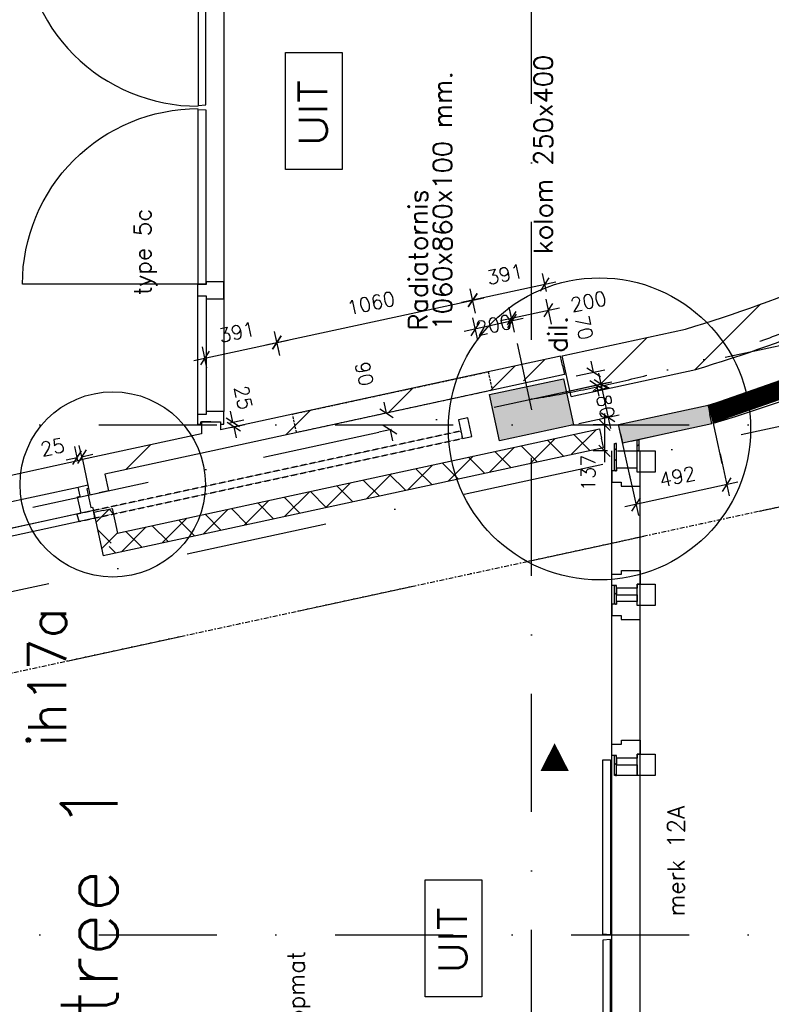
# Model space of a CAD drawing. Extents: x -33344 to 2055880, y -64816 to 121260.
# Tile 97 of 133: x 42775 to 46754, y 63779 to 68993. Entities that reach past the tile are written whole.
import ezdxf
from ezdxf.enums import TextEntityAlignment as Align

# ---------------------------------------------------------------- set-up
doc = ezdxf.new("R2010")
doc.units = 0
doc.header["$LTSCALE"] = 50
doc.header["$MEASUREMENT"] = 0
doc.header["$PDMODE"] = 3
doc.header["$PDSIZE"] = 0.1
for name, pattern in [('DASHDOT', [1, 0.5, -0.25, 0, -0.25]), ('DASHED', [0.75, 0.5, -0.25]), ('DD1', [2.66667, 1.66667, -0.5, 0, -0.5]), ('HIDDEN', [0.375, 0.25, -0.125]), ('HIDDEN2', [0.1875, 0.125, -0.0625]), ('STRAM_0WT$1$DASHDOT', [25, 12.5, -6.25, 0, -6.25]), ('STRAM_0WT$1$DD1', [2.66667, 1.66667, -0.5, 0, -0.5])]:
    doc.linetypes.add(name, pattern=pattern)
doc.layers.get('0').update_dxf_attribs({"linetype": 'CONTINUOUS'})
doc.layers.get('DEFPOINTS').update_dxf_attribs({"linetype": 'CONTINUOUS'})
for name, color, linetype in [('00', 7, 'CONTINUOUS'), ('_BRANDCOMPART', 6, 'DASHDOT'), ('_DETAILNUMMERS', 4, 'CONTINUOUS'), ('_DETAILNUMMERSTEKST', 4, 'CONTINUOUS'), ('A--01A1_ACEER', 1, 'CONTINUOUS'), ('A--A21--_F123-', 9, 'CONTINUOUS'), ('A--A22--_F123-', 9, 'CONTINUOUS'), ('A--A28--_F12--', 7, 'CONTINUOUS'), ('A--A42--_F-23-', 9, 'CONTINUOUS'), ('A--L21--', 3, 'CONTINUOUS'), ('A--L21--_F-2--', 7, 'CONTINUOUS'), ('A--L21A3_BUITENWAND', 3, 'CONTINUOUS'), ('A--L22--', 3, 'CONTINUOUS'), ('A--L22--_F-2--', 7, 'CONTINUOUS'), ('A--L22A2_BINNENWAND', 2, 'CONTINUOUS'), ('A--L22AC2_BINNENWAND', 2, 'HIDDEN2'), ('A--L28--', 7, 'CONTINUOUS'), ('A--L28--_F12--', 7, 'CONTINUOUS'), ('A--L31--_F123-', 7, 'CONTINUOUS'), ('A--L32--', 7, 'CONTINUOUS'), ('A--L32--_F-23-', 2, 'CONTINUOUS'), ('A--L32--_F123-', 1, 'CONTINUOUS'), ('A--L32A2C', 2, 'HIDDEN'), ('A--L42--', 7, 'CONTINUOUS'), ('A--L42--_F-23-', 7, 'CONTINUOUS'), ('A--L63--', 7, 'CONTINUOUS'), ('A--M$1A-_F123-', 1, 'CONTINUOUS'), ('A--M1$A-_F123-', 1, 'CONTINUOUS'), ('A--T$1A-25_TEKST', 2, 'CONTINUOUS'), ('A--T$1A-_F123-_25MM', 3, 'CONTINUOUS'), ('A--T63--_F123-', 1, 'CONTINUOUS'), ('L1', 1, 'CONTINUOUS'), ('STRAM_0WT$0$A--L$7A-_STRA0', 1, 'STRAM_0WT$1$DASHDOT'), ('STRAM_0WT$1$STRAMIEN', 1, 'STRAM_0WT$1$DD1'), ('STRAMIEN', 1, 'DD1'), ('TEKST_KOZIJNMERK', 2, 'CONTINUOUS'), ('X--LR---_CP', 7, 'CONTINUOUS'), ('XREF', 7, 'CONTINUOUS')]:
    doc.layers.add(name, color=color, linetype=linetype)
doc.styles.add('ALFA-0_25', font='ROMANS')
doc.styles.add('B-01', font='SIMPLEX.SHX', dxfattribs={"width": 0.8, "height": 4.5})
doc.styles.add('HIEMSTRA', font='romans.shx')
doc.dimstyles.get("Standard").update_dxf_attribs({"dimscale": 30, "dimtxt": 2.5, "dimasz": 2, "dimexe": 2, "dimexo": 0, "dimgap": 2, "dimtad": 1, "dimdec": 0, "dimzin": 0, "dimtxsty": 'HIEMSTRA', "dimblk1": 'OBLIQUE', "dimblk2": 'OBLIQUE', "dimsah": 1, "dimcen": -3, "dimdle": 2, "dimclrd": 2, "dimclre": 2, "dimclrt": 3, "dimazin": 3, "dimtfac": 1, "dimtofl": 0, "dimtmove": 0, "dimatfit": 3, "dimtvp": 0.833333, "dimtolj": 1, "dimtzin": 0})
doc.dimstyles.new('STANDARD$0', dxfattribs={"dimscale": 30, "dimtxt": 2.5, "dimasz": 2, "dimexe": 2, "dimexo": 0, "dimgap": 2, "dimtad": 1, "dimdec": 0, "dimzin": 0, "dimtxsty": 'ALFA-0_25', "dimblk1": 'OBLIQUE', "dimblk2": 'OBLIQUE', "dimsah": 1, "dimcen": -3, "dimdle": 2, "dimclrd": 1, "dimclre": 1, "dimclrt": 2, "dimazin": 3, "dimtfac": 0.666667, "dimtofl": 0, "dimtmove": 0, "dimatfit": 3, "dimtvp": 0.833333, "dimtolj": 1, "dimtzin": 0})
pattern_1 = [(45, (0, 0), (-212.132, 212.132), [])]

# ---------------------------------------------------------------- blocks, each defined once
blk = doc.blocks.new('Q060089-')
at = {"layer": 'A--L63--', "linetype": 'CONTINUOUS'}
blk.add_lwpolyline([(0, 0), (0, 300), (620, 300), (620, 0)], close=True, dxfattribs=at)
at = {"layer": 'X--LR---_CP'}
blk.add_point((620, 0), dxfattribs=at)
blk.add_point((620, 0), dxfattribs=at)
blk.add_point((620, 0), dxfattribs=at)
at = {"layer": 'A--T63--_F123-', "style": 'ALFA-0_25', "width": 1.088889}
blk.add_text('UIT', height=150, dxfattribs=at).set_placement((123.7, 78.8), (473.7, 78.8), align=Align.FIT)
blk = doc.blocks.new('*U1394')
at = {"layer": 'A--A22--_F123-', "linetype": 'CONTINUOUS'}
h = blk.add_hatch(dxfattribs=at)
h.set_pattern_fill('ALFAKRS', color=256, scale=120, style=0)
h.set_pattern_definition([(45, (-43216.39, -66393.94), (-84.85281, 84.85281), []), (135, (-43216.39, -66393.94), (-84.85281, -84.85281), [])])
h.paths.add_polyline_path([(0, 0), (48.9, 10.6), (77.3, -120.6), (39, -180), (0.7, -239.5), (-48.9, -10.6)])
at = {"layer": 'A--L22--_F-2--', "color": 2, "linetype": 'CONTINUOUS'}
for points in [[(0, 0), (-48.9, -10.6), (0.7, -239.5), (0.7, -239.5)], [(0, 0), (48.9, 10.6), (77.3, -120.6), (77.3, -120.6)]]:
    blk.add_lwpolyline(points, dxfattribs=at)
blk = doc.blocks.new('*U1359')
at = {"layer": 'A--A22--_F123-', "linetype": 'CONTINUOUS'}
h = blk.add_hatch(dxfattribs=at)
h.set_pattern_fill('ALFAKRS', color=256, scale=120, style=0)
h.set_pattern_definition([(45, (-43255.36, -66213.92), (-84.85281, 84.85281), []), (135, (-43255.36, -66213.92), (-84.85281, -84.85281), [])])
h.paths.add_polyline_path([(0, 0), (-38.3, -59.4), (2610.6, 514.1), (2600, 563), (2589.4, 611.8), (38.3, 59.4)])
at = {"layer": 'A--L22--_F-2--', "color": 2, "linetype": 'CONTINUOUS'}
for points in [[(38.3, 59.4), (38.3, 59.4), (2589.4, 611.8), (2600, 563)], [(-38.3, -59.4), (-38.3, -59.4), (2610.6, 514.1), (2600, 563)]]:
    blk.add_lwpolyline(points, dxfattribs=at)
blk = doc.blocks.new('KOLOM400X250')
at = {"layer": 'A--A28--_F12--', "color": 8}
for points in [[(-200, -125), (-200, 125), (200, 125)], [(-200, -125), (200, 125), (200, -125)]]:
    blk.add_solid(points, dxfattribs=at)
at = {"layer": 'A--L28--_F12--', "color": 3, "linetype": 'CONTINUOUS'}
blk.add_lwpolyline([(-200, -125), (-200, 125), (200, 125), (200, -125)], close=True, dxfattribs=at)
at = {"layer": 'X--LR---_CP'}
for p in [(-200, 0), (-200, 0), (200, 0)]:
    blk.add_point(p, dxfattribs=at)
blk = doc.blocks.new('*U1298')
at = {"layer": 'A--A21--_F123-', "color": 2}
for points in [[(0, 0), (-10.6, 48.9), (473.1, 102.4), (462.6, 151.3)], [(473.1, 102.4), (483.7, 53.6), (0, 0), (10.6, -48.9)]]:
    blk.add_solid(points, dxfattribs=at)
at = {"layer": 'A--L21--_F-2--', "color": 3, "linetype": 'CONTINUOUS'}
for points in [[(0, 0), (-10.6, 48.9), (462.6, 151.3), (473.1, 102.4)], [(0, 0), (10.6, -48.9), (483.7, 53.6), (473.1, 102.4)]]:
    blk.add_lwpolyline(points, dxfattribs=at)
blk = doc.blocks.new('*U1296')
at = {"layer": 'A--A21--_F123-', "color": 2, "linetype": 'CONTINUOUS', "const_width": 100}
blk.add_lwpolyline([(0, 0, 0.267683), (5019, 5293.6)], format="xyb", dxfattribs=at)
at = {"layer": 'A--L21--_F-2--', "color": 3, "linetype": 'CONTINUOUS'}
for points in [[(0, 0), (-14.2, 47.9, 0.267683), (4970.4, 5305.3), (5019, 5293.6)], [(0, 0), (14.2, -47.9, 0.267683), (5067.6, 5281.9), (5019, 5293.6)]]:
    blk.add_lwpolyline(points, format="xyb", dxfattribs=at)
blk = doc.blocks.new('*U1239')
at = {"layer": 'A--A22--_F123-', "linetype": 'CONTINUOUS'}
h = blk.add_hatch(dxfattribs=at)
h.set_pattern_fill('ALFALINE', color=256, scale=300, style=0)
h.set_pattern_definition([(45, (-43787.46, -66759.25), (-212.132, 212.132), [])])
h.paths.add_polyline_path([(0, 0), (10.6, -48.9), (-561.6, -172.8), (-621.1, -134.5), (-680.5, -96.2), (-50, 40.3)])
at = {"layer": 'A--L22--_F-2--', "color": 3, "linetype": 'CONTINUOUS'}
for points in [[(-50, 40.3), (-50, 40.3), (-680.5, -96.2), (-680.5, -96.2)], [(10.6, -48.9), (10.6, -48.9), (-561.6, -172.8), (-561.6, -172.8)]]:
    blk.add_lwpolyline(points, dxfattribs=at)
blk = doc.blocks.new('*U1238')
at = {"layer": 'A--A22--_F123-', "linetype": 'CONTINUOUS'}
h = blk.add_hatch(dxfattribs=at)
h.set_pattern_fill('ALFALINE', color=256, scale=300, style=0)
h.set_pattern_definition([(45, (-43787.46, -66862.72), (-212.132, 212.132), [])])
h.paths.add_polyline_path([(0, 0), (50, 0), (50, -41.5), (0, -103.5), (-50, -63.1), (-50, 0)])
at = {"layer": 'A--L22--_F-2--', "color": 3, "linetype": 'CONTINUOUS'}
for points in [[(0, 0), (-50, 0), (-50, -63.1), (-50, -63.1)], [(0, 0), (50, 0), (50, -41.5), (50, -41.5)]]:
    blk.add_lwpolyline(points, dxfattribs=at)
blk = doc.blocks.new('*U1237')
at = {"layer": 'A--A22--_F123-', "linetype": 'CONTINUOUS'}
h = blk.add_hatch(dxfattribs=at)
h.set_pattern_fill('ALFALINE', color=256, scale=300, style=0)
h.set_pattern_definition([(45, (-45648.46, -67162.2), (-212.132, 212.132), [])])
h.paths.add_polyline_path([(0, 0), (10.6, -48.9), (-1850.4, -451.8), (-1861, -402.9), (-1811, -341), (-10.6, 48.9)])
at = {"layer": 'A--L22--_F-2--', "color": 3, "linetype": 'CONTINUOUS'}
for points in [[(0, 0), (10.6, -48.9), (-1850.4, -451.8), (-1850.4, -451.8)], [(0, 0), (-10.6, 48.9), (-1811, -341), (-1811, -341)]]:
    blk.add_lwpolyline(points, dxfattribs=at)
blk = doc.blocks.new('_OBLIQUE')
at = {"color": 0, "linetype": 'BYBLOCK'}
blk.add_line((-0.5, -0.5), (0.5, 0.5), dxfattribs=at)
blk = doc.blocks.new('*D472')
at = {"layer": 'A--M$1A-_F123-', "color": 1, "linetype": 'CONTINUOUS'}
for p, q in [((45395.5, 67338.1), (45370, 67455.9)), ((45441.3, 67409.9), (45128.6, 67342.2)), ((45200, 67295.8), (45174.5, 67413.5))]:
    blk.add_line(p, q, dxfattribs=at)
at = {"layer": 'DEFPOINTS', "color": 0, "linetype": 'CONTINUOUS'}
for p in [(45187.2, 67354.9), (45395.5, 67338.1), (45200, 67295.8)]:
    blk.add_point(p, dxfattribs=at)
at = {"layer": 'A--M$1A-_F123-', "color": 1, "linetype": 'CONTINUOUS', "xscale": 60, "yscale": 60, "zscale": 60}
for p, rotation in [((45382.7, 67397.2), 12.2170765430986), ((45187.2, 67354.9), 192.2170765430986)]:
    blk.add_blockref('_OBLIQUE', p, dxfattribs=dict(at, rotation=rotation))
at = {"layer": 'A--M$1A-_F123-', "color": 2, "linetype": 'CONTINUOUS', "insert": (45285, 67376.1), "char_height": 75, "attachment_point": 5, "rotation": 12.2171, "style": 'ALFA-0_25'}
blk.add_mtext('\\A1;200', dxfattribs=at)
blk = doc.blocks.new('*D473')
at = {"layer": 'A--M$1A-_F123-', "color": 1, "linetype": 'CONTINUOUS'}
for p, q in [((45591, 67380.5), (45562.2, 67513.3)), ((45320.8, 67399.6), (45633.5, 67467.3)), ((45395.5, 67338.1), (45366.7, 67470.9))]:
    blk.add_line(p, q, dxfattribs=at)
at = {"layer": 'DEFPOINTS', "color": 0, "linetype": 'CONTINUOUS'}
for p in [(45574.9, 67454.6), (45591, 67380.5), (45395.5, 67338.1)]:
    blk.add_point(p, dxfattribs=at)
at = {"layer": 'A--M$1A-_F123-', "color": 1, "linetype": 'CONTINUOUS', "xscale": 60, "yscale": 60, "zscale": 60}
for p, rotation in [((45574.9, 67454.6), 12.21707654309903), ((45379.4, 67412.3), 192.217076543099)]:
    blk.add_blockref('_OBLIQUE', p, dxfattribs=dict(at, rotation=rotation))
at = {"layer": 'A--M$1A-_F123-', "color": 2, "linetype": 'CONTINUOUS', "insert": (45786.4, 67500.4), "char_height": 75, "attachment_point": 5, "rotation": 12.2171, "style": 'ALFA-0_25'}
blk.add_mtext('\\A1;200', dxfattribs=at)
blk = doc.blocks.new('*D500')
at = {"layer": 'A--M$1A-_F123-', "color": 1, "linetype": 'CONTINUOUS'}
for p, q in [((45563.7, 67553.6), (45542.9, 67649.5)), ((45614.3, 67603.6), (45114.8, 67495.4)), ((45181.5, 67470.8), (45160.7, 67566.8))]:
    blk.add_line(p, q, dxfattribs=at)
at = {"layer": 'DEFPOINTS', "color": 0, "linetype": 'CONTINUOUS'}
for p in [(45563.7, 67553.6), (45173.4, 67508.1), (45181.5, 67470.8)]:
    blk.add_point(p, dxfattribs=at)
at = {"layer": 'A--M$1A-_F123-', "color": 1, "linetype": 'CONTINUOUS', "xscale": 60, "yscale": 60, "zscale": 60}
for p, rotation in [((45555.6, 67590.9), 12.21707654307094), ((45173.4, 67508.1), 192.2170765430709)]:
    blk.add_blockref('_OBLIQUE', p, dxfattribs=dict(at, rotation=rotation))
at = {"layer": 'A--M$1A-_F123-', "color": 2, "linetype": 'CONTINUOUS', "insert": (45343.9, 67644.8), "char_height": 75, "attachment_point": 5, "rotation": 12.2171, "style": 'ALFA-0_25'}
blk.add_mtext('\\A1;391', dxfattribs=at)
blk = doc.blocks.new('*D501')
at = {"layer": 'A--M$1A-_F123-', "color": 1, "linetype": 'CONTINUOUS'}
for p, q in [((44148.7, 67231.7), (44124.7, 67342.5)), ((43696.6, 67188.4), (44196.1, 67296.5)), ((43766.5, 67148.9), (43742.5, 67259.7))]:
    blk.add_line(p, q, dxfattribs=at)
at = {"layer": 'DEFPOINTS', "color": 0, "linetype": 'CONTINUOUS'}
for p in [(44137.4, 67283.8), (44148.7, 67231.7), (43766.5, 67148.9)]:
    blk.add_point(p, dxfattribs=at)
at = {"layer": 'A--M$1A-_F123-', "color": 1, "linetype": 'CONTINUOUS', "xscale": 60, "yscale": 60, "zscale": 60}
for p, rotation in [((44137.4, 67283.8), 12.21707654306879), ((43755.2, 67201.1), 192.2170765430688)]:
    blk.add_blockref('_OBLIQUE', p, dxfattribs=dict(at, rotation=rotation))
at = {"layer": 'A--M$1A-_F123-', "color": 2, "linetype": 'CONTINUOUS', "insert": (43925.7, 67337.7), "char_height": 75, "attachment_point": 5, "rotation": 12.2171, "style": 'ALFA-0_25'}
blk.add_mtext('\\A1;391', dxfattribs=at)
blk = doc.blocks.new('*D502')
at = {"layer": 'A--M$1A-_F123-', "color": 1, "linetype": 'CONTINUOUS'}
for p, q in [((45188.6, 67438), (45160.7, 67566.8)), ((44078.8, 67271.1), (45232.1, 67520.8)), ((44152.6, 67213.7), (44124.7, 67342.5))]:
    blk.add_line(p, q, dxfattribs=at)
at = {"layer": 'DEFPOINTS', "color": 0, "linetype": 'CONTINUOUS'}
for p in [(45173.4, 67508.1), (45188.6, 67438), (44152.6, 67213.7)]:
    blk.add_point(p, dxfattribs=at)
at = {"layer": 'A--M$1A-_F123-', "color": 1, "linetype": 'CONTINUOUS', "xscale": 60, "yscale": 60, "zscale": 60}
for p, rotation in [((45173.4, 67508.1), 12.21707654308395), ((44137.4, 67283.8), 192.217076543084)]:
    blk.add_blockref('_OBLIQUE', p, dxfattribs=dict(at, rotation=rotation))
at = {"layer": 'A--M$1A-_F123-', "color": 2, "linetype": 'CONTINUOUS', "insert": (44634.8, 67491.3), "char_height": 75, "attachment_point": 5, "rotation": 12.2171, "style": 'ALFA-0_25'}
blk.add_mtext('\\A1;1060', dxfattribs=at)
blk = doc.blocks.new('*D521')
at = {"layer": 'A--M$1A-_F123-', "color": 1, "linetype": 'CONTINUOUS'}
for p, q in [((45813.8, 67126.5), (45801.1, 67185.1)), ((45720.7, 67106.3), (45872.5, 67139.2)), ((45735.5, 67037.9), (45887.3, 67070.8)), ((45828.7, 67058.1), (45841.3, 66999.4))]:
    blk.add_line(p, q, dxfattribs=at)
at = {"layer": 'DEFPOINTS', "color": 0, "linetype": 'CONTINUOUS'}
for p in [(45720.7, 67106.3), (45828.7, 67058.1), (45735.5, 67037.9)]:
    blk.add_point(p, dxfattribs=at)
at = {"layer": 'A--M$1A-_F123-', "color": 1, "linetype": 'CONTINUOUS', "xscale": 60, "yscale": 60, "zscale": 60}
for p, rotation in [((45813.8, 67126.5), 282.2170765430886), ((45828.7, 67058.1), 102.2170765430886)]:
    blk.add_blockref('_OBLIQUE', p, dxfattribs=dict(at, rotation=rotation))
at = {"layer": 'A--M$1A-_F123-', "color": 2, "linetype": 'CONTINUOUS', "insert": (45762.9, 67361.8), "char_height": 75, "attachment_point": 5, "rotation": 282.2171, "style": 'ALFA-0_25'}
blk.add_mtext('\\A1;70', dxfattribs=at)
blk = doc.blocks.new('*D522')
at = {"layer": 'A--M$1A-_F123-', "color": 1, "linetype": 'CONTINUOUS'}
for p, q in [((45839.3, 67121.8), (45902.8, 66828.6)), ((45697.6, 67029.7), (45910.6, 67075.8)), ((45735.7, 66853.8), (45948.7, 66899.9))]:
    blk.add_line(p, q, dxfattribs=at)
at = {"layer": 'DEFPOINTS', "color": 0, "linetype": 'CONTINUOUS'}
for p in [(45697.6, 67029.7), (45735.7, 66853.8), (45890.1, 66887.2)]:
    blk.add_point(p, dxfattribs=at)
at = {"layer": 'A--M$1A-_F123-', "color": 1, "linetype": 'CONTINUOUS', "xscale": 60, "yscale": 60, "zscale": 60}
for p, rotation in [((45852, 67063.1), 102.2170765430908), ((45890.1, 66887.2), 282.2170765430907)]:
    blk.add_blockref('_OBLIQUE', p, dxfattribs=dict(at, rotation=rotation))
at = {"layer": 'A--M$1A-_F123-', "color": 2, "linetype": 'CONTINUOUS', "insert": (45871, 66975.2), "char_height": 75, "attachment_point": 5, "rotation": 282.2171, "style": 'ALFA-0_25'}
blk.add_mtext('\\A1;180', dxfattribs=at)
blk = doc.blocks.new('*D536')
at = {"layer": 'A--M$1A-_F123-', "color": 1, "linetype": 'CONTINUOUS'}
for p, q in [((44717, 66909.4), (44704.3, 66968)), ((44724.1, 66910.9), (44658.4, 66896.7)), ((44743.1, 66823), (44677.4, 66808.8)), ((44736, 66821.5), (44748.7, 66762.9))]:
    blk.add_line(p, q, dxfattribs=at)
at = {"layer": 'DEFPOINTS', "color": 0, "linetype": 'CONTINUOUS'}
for p in [(44724.1, 66910.9), (44736, 66821.5), (44743.1, 66823)]:
    blk.add_point(p, dxfattribs=at)
at = {"layer": 'A--M$1A-_F123-', "color": 1, "linetype": 'CONTINUOUS', "xscale": 60, "yscale": 60, "zscale": 60}
for p, rotation in [((44717, 66909.4), 282.2170765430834), ((44736, 66821.5), 102.2170765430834)]:
    blk.add_blockref('_OBLIQUE', p, dxfattribs=dict(at, rotation=rotation))
at = {"layer": 'A--M$1A-_F123-', "color": 2, "linetype": 'CONTINUOUS', "insert": (44600.2, 67117.6), "char_height": 75, "attachment_point": 5, "rotation": 282.2171, "style": 'ALFA-0_25'}
blk.add_mtext('\\A1;90', dxfattribs=at)
blk = doc.blocks.new('*D620')
at = {"layer": 'A--M$1A-_F123-', "color": 1, "linetype": 'CONTINUOUS'}
for p, q in [((46483.1, 66693), (46531.2, 66471.5)), ((46002.7, 66588.7), (46050.8, 66367.2)), ((46577.1, 66542.9), (45979.4, 66413.1))]:
    blk.add_line(p, q, dxfattribs=at)
at = {"layer": 'DEFPOINTS', "color": 0, "linetype": 'CONTINUOUS'}
for p in [(46483.1, 66693), (46002.7, 66588.7), (46038, 66425.8)]:
    blk.add_point(p, dxfattribs=at)
at = {"layer": 'A--M$1A-_F123-', "color": 1, "linetype": 'CONTINUOUS', "xscale": 60, "yscale": 60, "zscale": 60}
for p, rotation in [((46518.5, 66530.2), 12.25044166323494), ((46038, 66425.8), 192.250441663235)]:
    blk.add_blockref('_OBLIQUE', p, dxfattribs=dict(at, rotation=rotation))
at = {"layer": 'A--M$1A-_F123-', "color": 2, "linetype": 'CONTINUOUS', "insert": (46257.6, 66573.3), "char_height": 75, "attachment_point": 5, "rotation": 12.2504, "style": 'ALFA-0_25'}
blk.add_mtext('\\A1;492', dxfattribs=at)
blk = doc.blocks.new('*U1213')
at = {"layer": 'A--A22--_F123-', "linetype": 'CONTINUOUS'}
h = blk.add_hatch(dxfattribs=at)
h.set_pattern_fill('ALFALINE', color=256, scale=300, style=0)
h.set_pattern_definition([(45, (-43166.4, -66624.78), (-212.132, 212.132), [])])
h.paths.add_polyline_path([(0, 0), (-59.4, 38.3), (-19.3, -147.3), (29.6, -136.7), (78.5, -126.1), (59.4, -38.3)])
at = {"layer": 'A--L22--_F-2--', "color": 3, "linetype": 'CONTINUOUS'}
for points in [[(-59.4, 38.3), (-59.4, 38.3), (-19.3, -147.3), (29.6, -136.7)], [(59.4, -38.3), (59.4, -38.3), (78.5, -126.1), (29.6, -136.7)]]:
    blk.add_lwpolyline(points, dxfattribs=at)
blk = doc.blocks.new('*D638')
at = {"layer": 'A--M$1A-_F123-', "color": 1, "linetype": 'CONTINUOUS'}
for p, q in [((45871.7, 66906.9), (45871.7, 66650)), ((45887.8, 66846.9), (45811.7, 66846.9)), ((45887.8, 66710), (45811.7, 66710))]:
    blk.add_line(p, q, dxfattribs=at)
at = {"layer": 'DEFPOINTS', "color": 0, "linetype": 'CONTINUOUS'}
for p in [(45887.8, 66846.9), (45871.7, 66710), (45887.8, 66710)]:
    blk.add_point(p, dxfattribs=at)
at = {"layer": 'A--M$1A-_F123-', "color": 1, "linetype": 'CONTINUOUS', "xscale": 60, "yscale": 60, "zscale": 60}
for p, rotation in [((45871.7, 66846.9), 90), ((45871.7, 66710), 270)]:
    blk.add_blockref('_OBLIQUE', p, dxfattribs=dict(at, rotation=rotation))
at = {"layer": 'A--M$1A-_F123-', "color": 2, "linetype": 'CONTINUOUS', "insert": (45784.9, 66593), "char_height": 75, "attachment_point": 5, "rotation": 90, "style": 'ALFA-0_25'}
blk.add_mtext('\\A1;137', dxfattribs=at)
blk = doc.blocks.new('*U1203')
at = {"layer": 'A--A42--_F-23-', "linetype": 'CONTINUOUS'}
h = blk.add_hatch(dxfattribs=at)
h.set_pattern_fill('ALFALINE', color=256, scale=40, style=0)
h.set_pattern_definition([(45, (-45929.45, -64989.872), (-28.284271, 28.284271), [])])
h.paths.add_polyline_path([(0, 0), (-5, 0), (-4.9, 105.9), (0.1, 105.9), (5.1, 105.9), (5, 0)])
at = {"layer": 'A--L42--_F-23-', "color": 2, "linetype": 'CONTINUOUS'}
for points in [[(0, 0), (-5, 0), (-4.9, 105.9), (0.1, 105.9)], [(0, 0), (5, 0), (5.1, 105.9), (0.1, 105.9)]]:
    blk.add_lwpolyline(points, dxfattribs=at)
blk = doc.blocks.new('*U1202')
at = {"layer": 'A--A42--_F-23-', "linetype": 'CONTINUOUS'}
h = blk.add_hatch(dxfattribs=at)
h.set_pattern_fill('ALFALINE', color=256, scale=40, style=0)
h.set_pattern_definition([(45, (-45929.52, -65897.93), (-28.284271, 28.284271), [])])
h.paths.add_polyline_path([(0, 0), (-5, 0), (-5, 97.9), (0, 97.9), (5, 97.9), (5, 0)])
at = {"layer": 'A--L42--_F-23-', "color": 2, "linetype": 'CONTINUOUS'}
for points in [[(0, 0), (-5, 0), (-5, 97.9), (0, 97.9)], [(0, 0), (5, 0), (5, 97.9), (0, 97.9)]]:
    blk.add_lwpolyline(points, dxfattribs=at)
blk = doc.blocks.new('*U1201')
at = {"layer": 'A--A42--_F-23-', "linetype": 'CONTINUOUS'}
h = blk.add_hatch(dxfattribs=at)
h.set_pattern_fill('ALFALINE', color=256, scale=40, style=0)
h.set_pattern_definition([(45, (-45929.27, -66604.117), (-28.284271, 28.284271), [])])
h.paths.add_polyline_path([(0, 0), (-5, 0), (-5, 144.4), (0, 144.4), (5, 144.4), (5, 0)])
at = {"layer": 'A--L42--_F-23-', "color": 2, "linetype": 'CONTINUOUS'}
for points in [[(0, 0), (-5, 0), (-5, 144.4), (0, 144.4)], [(0, 0), (5, 0), (5, 144.4), (0, 144.4)]]:
    blk.add_lwpolyline(points, dxfattribs=at)
blk = doc.blocks.new('*U1200')
at = {"layer": 'A--A42--_F-23-', "linetype": 'CONTINUOUS'}
h = blk.add_hatch(dxfattribs=at)
h.set_pattern_fill('ALFALINE', color=256, scale=40, style=0)
h.set_pattern_definition([(45, (-46049.28, -66710.044), (-28.284271, 28.284271), [])])
h.paths.add_polyline_path([(0, 0), (-5, 0), (-5, 57.2), (0, 57.2), (5, 57.2), (5, 0)])
at = {"layer": 'A--L42--_F-23-', "color": 2, "linetype": 'CONTINUOUS'}
for points in [[(0, 0), (-5, 0), (-5, 57.2), (0, 57.2)], [(0, 0), (5, 0), (5, 57.2), (0, 57.2)]]:
    blk.add_lwpolyline(points, dxfattribs=at)
blk = doc.blocks.new('*D654')
at = {"layer": 'A--M$1A-_F123-', "color": 2, "linetype": 'CONTINUOUS'}
blk.add_arc((45484.5, 90090.1), 1979.8, 75, 90, dxfattribs=at)
at = {"layer": 'DEFPOINTS', "color": 0, "linetype": 'CONTINUOUS'}
for p in [(45484.5, 95375.1), (46706.8, 94652), (45828.2, 92039.8), (45183.3, 88966.4), (45484.5, 56046.9)]:
    blk.add_point(p, dxfattribs=at)
at = {"layer": 'A--M$1A-_F123-', "color": 2, "linetype": 'CONTINUOUS', "xscale": 60, "yscale": 60, "zscale": 60}
for p, rotation in [((45484.5, 92069.9), 180), ((45996.9, 92002.4), 344.9999999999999)]:
    blk.add_blockref('_OBLIQUE', p, dxfattribs=dict(at, rotation=rotation))
at = {"layer": 'A--M$1A-_F123-', "color": 3, "linetype": 'CONTINUOUS', "insert": (45755.6, 92149.6), "char_height": 75, "attachment_point": 5, "rotation": 352.5, "style": 'HIEMSTRA'}
blk.add_mtext('\\A1;15°', dxfattribs=at)
blk = doc.blocks.new('Q0340081')
at = {"layer": 'A--L32--_F123-', "color": 2, "linetype": 'CONTINUOUS'}
blk.add_lwpolyline([(0, 0), (0, -40), (926.12, -40), (923.12, 0), (0, 0)], close=True, dxfattribs=at)
at = {"layer": 'A--L32--_F123-', "color": 1, "linetype": 'CONTINUOUS'}
blk.add_lwpolyline([(0, -40), (0, -970, 0.4142136), (930, -40)], format="xyb", dxfattribs=at)
blk = doc.blocks.new('DR_2X930TYPE5C')
at = {"layer": 'A--L32--_F-23-'}
for points in [[(0, -18), (0, 0), (67, 0), (67, -93.8), (52, -93.8), (52, -139), (0, -139), (0, -121), (12, -121), (12, -18), (0, -18)], [(2002, 0), (1916, 0), (1914, 0), (1914, -93.8), (1914, -93.8), (1929, -93.8), (1929, -139), (1929, -139), (1989, -139), (1989, -139), (1989, -93.8), (2004, -93.8), (2004, -93.8), (2004, 0)], [(2668.1, -18), (2668.1, 0), (2601.1, 0), (2601.1, -93.8), (2616.1, -93.8), (2616.1, -139), (2668.1, -139), (2668.1, -121), (2656.1, -121), (2656.1, -18), (2668.1, -18)]]:
    blk.add_lwpolyline(points, close=True, dxfattribs=at)
at = {"layer": 'A--L32--_F123-', "color": 1}
blk.add_line((67, 0), (2601.1, 0), dxfattribs=at)
at = {"layer": 'A--L32--_F123-'}
for p, q in [((2004, -93.8), (2601.1, -93.8)), ((1989, -139), (2616.1, -139))]:
    blk.add_line(p, q, dxfattribs=at)
at = {"layer": 'A--L32--', "linetype": 'CONTINUOUS'}
blk.add_blockref('Q0340081', (54, -95.6), dxfattribs=at)
at = {"layer": 'A--L32--', "linetype": 'CONTINUOUS', "xscale": -1}
blk.add_blockref('Q0340081', (1927, -95.6), dxfattribs=at)
blk = doc.blocks.new('SCHUIFDR_2078TYPE14')
at = {"layer": 'A--L32--_F-23-'}
for points in [[(0, -139), (67, -139), (67, -50), (52, -50), (52, 0), (0, 0), (0, -19.5), (9, -19.5), (9, -119.5), (0, -119.5)], [(2078, -139), (2011, -139), (2011, -50), (2026, -50), (2026, 0), (2078, 0), (2078, -19.5), (2069, -19.5), (2069, -119.5), (2078, -119.5)]]:
    blk.add_lwpolyline(points, close=True, dxfattribs=at)
at = {"layer": 'A--L32--_F-23-', "color": 2, "linetype": 'CONTINUOUS'}
blk.add_lwpolyline([(2078, -179), (2078, -139), (-3, -139), (0, -179), (2078, -179)], close=True, dxfattribs=at)
at = {"layer": 'A--L32--_F123-', "color": 1}
for p, q in [((52, 0), (2026, 0)), ((2035.8, -139), (91.8, -139))]:
    blk.add_line(p, q, dxfattribs=at)
at = {"layer": 'L1'}
blk.add_lwpolyline([(1037.5, 265, 0, 0, 0), (1037.5, -297.6, 0, 0, 0), (1587.5, -297.6, 0, 150, 0), (1440.5, -297.6, 150, 150, 0)], format="xyseb", dxfattribs=at)
blk = doc.blocks.new('DR_ENTREETYPE15_16')
at = {"layer": 'A--L32--_F-23-', "color": 2, "linetype": 'CONTINUOUS'}
blk.add_line((-4016.5, 3.8), (-3963.5, 69.5), dxfattribs=at)
for points in [[(-4886.6, 4332.7), (-4973.6, 4313.9), (-4976.8, 4328.5), (-5025.6, 4318), (-5036.6, 4368.8), (-5017.6, 4372.9), (-5015.7, 4364.1), (-4917.9, 4385.3), (-4919.9, 4394.1), (-4900.8, 4398.2)], [(-4640.1, 3194.1), (-4621, 3106.1), (-4708, 3087.3), (-4711.2, 3102), (-4760.1, 3091.4), (-4772.8, 3150), (-4723.9, 3160.6), (-4727.1, 3175.3)], [(-4580.2, 3130.3), (-4619.3, 3121.9), (-4423.3, 2216.7), (-4384.9, 2228.1), (-4580.2, 3130.3)], [(-4183, 1295.6), (-4222.1, 1287.1), (-4418.1, 2192.3), (-4378.3, 2197.8), (-4183, 1295.6)], [(-4230.2, 1301), (-4211.1, 1213), (-4298.1, 1194.2), (-4301.3, 1208.8), (-4350.2, 1198.2), (-4362.9, 1256.9), (-4314, 1267.5), (-4317.2, 1282.1)], [(-2788.5, 69.5), (-2698.5, 69.5), (-2698.5, -19.5), (-2713.5, -19.5), (-2713.5, -69.5), (-2773.5, -69.5), (-2773.5, -19.5), (-2788.5, -19.5)], [(-1528.5, 69.5), (-1438.5, 69.5), (-1438.5, -19.5), (-1453.5, -19.5), (-1453.5, -69.5), (-1513.5, -69.5), (-1513.5, -19.5), (-1528.5, -19.5)], [(-268.5, 69.5), (-268.5, -19.5), (-253.5, -19.5), (-253.5, -69.5), (-201.5, -69.5), (-201.5, -50), (-210.5, -50), (-210.5, 50), (-201.5, 50), (-201.5, 69.5)]]:
    blk.add_lwpolyline(points, close=True, dxfattribs=at)
for points in [[(-3963.5, 69.5), (-3964.6, 74.4), (-4051.6, 55.6), (-4048.4, 40.9), (-4097.3, 30.3), (-4086.3, -20.5), (-4067.2, -16.4), (-4069.1, -7.6), (-4016.5, 3.8)], [(-3963.5, 69.5), (-3958.5, 69.5), (-3958.5, -19.5), (-3973.5, -19.5), (-3973.5, -69.5), (-4025.5, -69.5), (-4025.5, -50), (-4016.5, -50), (-4016.5, 3.8)], [(-4076.5, -18.4), (-4074.4, -28.2), (-4084.2, -30.3), (-4077.8, -59.5), (-4065.4, -69.5), (-4035.5, -69.5), (-4035.5, -59.5), (-4025.5, -59.5)]]:
    blk.add_lwpolyline(points, dxfattribs=at)
at = {"layer": 'A--L32--_F123-', "color": 1}
for p, q in [((-3964.6, 74.4), (-4886.6, 4332.7)), ((-4097.3, 30.3), (-5025.6, 4318)), ((-4973.6, 4313.9), (-4727.1, 3175.3)), ((-4298.1, 1194.2), (-4051.6, 55.6)), ((-268.5, 69.5), (-3958.5, 69.5)), ((-3958.5, -19.5), (-2788.5, -19.5)), ((-2698.5, -19.5), (-1528.5, -19.5)), ((-1438.5, -19.5), (-268.5, -19.5)), ((-253.5, -69.5), (-3973.5, -69.5))]:
    blk.add_line(p, q, dxfattribs=at)
at = {"layer": 'L1'}
for points in [[(-4757.5, 2619.7, 0, 0, 0), (-4207.6, 2738.7, 0, 0, 0), (-4324, 3276.3, 0, 150, 0), (-4292.9, 3132.6, 150, 150, 0)], [(-4555.9, 1688.6, 0, 0, 0), (-4006, 1807.7, 0, 0, 0), (-3889.6, 1270.2, 0, 150, 0), (-3920.7, 1413.8, 150, 150, 0)]]:
    blk.add_lwpolyline(points, format="xyseb", dxfattribs=at)
blk = doc.blocks.new('*D714')
at = {"layer": 'A--M1$A-_F123-', "color": 1}
for p, q in [((43903.4, 66861.1), (43890.7, 66919.7)), ((43887.9, 66857.7), (43962, 66873.8)), ((43893.2, 66833.3), (43967.3, 66849.4)), ((43908.7, 66836.7), (43921.4, 66778))]:
    blk.add_line(p, q, dxfattribs=at)
at = {"layer": 'DEFPOINTS', "color": 0}
for p in [(43887.9, 66857.7), (43903.4, 66861.1), (43893.2, 66833.3)]:
    blk.add_point(p, dxfattribs=at)
at = {"layer": 'A--M1$A-_F123-', "color": 1, "xscale": 60, "yscale": 60, "zscale": 60}
for p, rotation in [((43903.4, 66861.1), 282.2170765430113), ((43908.7, 66836.7), 102.2170765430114)]:
    blk.add_blockref('_OBLIQUE', p, dxfattribs=dict(at, rotation=rotation))
at = {"layer": 'A--M1$A-_F123-', "color": 2, "insert": (43959, 66991.5), "char_height": 75, "attachment_point": 5, "rotation": 282.2171, "style": 'ALFA-0_25'}
blk.add_mtext('\\A1;25', dxfattribs=at)
blk = doc.blocks.new('*D733')
at = {"layer": 'A--M1$A-_F123-', "color": 1}
for p, q in [((43082.5, 66657.8), (43066.5, 66731.9)), ((43106.9, 66663.1), (43090.9, 66737.2)), ((43079.2, 66673.3), (43020.5, 66660.6)), ((43103.6, 66678.6), (43162.2, 66691.3))]:
    blk.add_line(p, q, dxfattribs=at)
at = {"layer": 'DEFPOINTS', "color": 0}
for p in [(43079.2, 66673.3), (43082.5, 66657.8), (43106.9, 66663.1)]:
    blk.add_point(p, dxfattribs=at)
at = {"layer": 'A--M1$A-_F123-', "color": 1, "xscale": 60, "yscale": 60, "zscale": 60}
for p, rotation in [((43079.2, 66673.3), 12.21707654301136), ((43103.6, 66678.6), 192.2170765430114)]:
    blk.add_blockref('_OBLIQUE', p, dxfattribs=dict(at, rotation=rotation))
at = {"layer": 'A--M1$A-_F123-', "color": 2, "insert": (42948.8, 66728.9), "char_height": 75, "attachment_point": 5, "rotation": 12.2171, "style": 'ALFA-0_25'}
blk.add_mtext('\\A1;25', dxfattribs=at)
blk = doc.blocks.new('DETAILNR')
at = {"layer": '_DETAILNUMMERS'}
blk.add_circle((32.9, -23.2), 490.7, dxfattribs=at)
at = {"layer": 'X--LR---_CP'}
blk.add_point((0, 0), dxfattribs=at)
at = {"layer": '_DETAILNUMMERSTEKST', "style": 'ALFA-0_25'}
blk.add_attdef('DETAILNR', text='', height=200, rotation=90, dxfattribs=at).set_placement((-618.4, 223.8), align=Align.RIGHT)
blk = doc.blocks.new('STRAM_0WT')
at = {"layer": 'STRAM_0WT$0$A--L$7A-_STRA0'}
for p, q in [((-30134.938, 23800), (-30134.938, 63128.251)), ((-39925.329, 34600), (-20830.441, 34600)), ((-39925.329, 31900), (-20830.441, 31900))]:
    blk.add_line(p, q, dxfattribs=at)
blk.add_arc((-31246.376, 41647.894), 7000, 279.1359042, 346.3839955, dxfattribs=at)
at = {"layer": 'STRAM_0WT$1$STRAMIEN', "linetype": 'STRAM_0WT$1$DASHDOT'}
for p, q in [((-40105.653, 32577.837), (-24813.603, 35888.866)), ((-39925.329, 31762.425), (-24633.28, 35073.454))]:
    blk.add_line(p, q, dxfattribs=at)

msp = doc.modelspace()

# ---------------------------------------------------------------- hatches: boundary and pattern name
at = {"layer": 'A--A22--_F123-'}
h = msp.add_hatch(dxfattribs=at)
h.set_pattern_fill('ALFALINE', color=256, scale=300, style=0)
h.set_pattern_definition(pattern_1)
h.paths.add_polyline_path([(47789.9, 67785.3), (47747.3, 67859, 0.004298), (47850.7, 67918.3), (47800.1, 68004.6, -0.060066), (46299.6, 67354.3), (45484.5, 67177.8), (45484.5, 67075.5), (45567.2, 67093.4), (45586.2, 67005.6), (46219.9, 67142.8, 0.060809)])
h.paths.add_polyline_path([(45484.5, 67177.8), (45423.9, 67164.7), (45445.1, 67067), (45484.5, 67075.5)])
h.paths.add_polyline_path([(46219.9, 67142.8), (46651.4, 67236.2, 0.045016), (47807.4, 67755.1), (47789.9, 67785.3, -0.060809)], flags=16)
h.paths.add_polyline_path([(46219.9, 67142.8, -0.023169), (45587.3, 67000.9), (45592.6, 66976.2), (46354.2, 67141.1, 0.011065), (46651.4, 67236.2)])
h = msp.add_hatch(dxfattribs=at)
h.set_pattern_fill('ALFALINE', color=256, scale=300, style=0, pattern_type=2)
h.set_pattern_definition(pattern_1)
h.paths.add_polyline_path([(43787.5, 66782), (43737.5, 66782), (43737.5, 66862.7), (43787.5, 66862.7), (43837.5, 66862.7), (43837.5, 66782)])

# ---------------------------------------------------------------- linework, layer by layer
at = {"linetype": 'CONTINUOUS'}
for p, q in [((46011.7, 66761.1), (46251.4, 66813)), ((45940.2, 66710), (46083.8, 66710))]:
    msp.add_line(p, q, dxfattribs=at)
at = {"layer": '_BRANDCOMPART', "ltscale": 30}
msp.add_lwpolyline([(36335.9, 67455.7), (36329.5, 64587.4), (46929.7, 66867.9), (57386.6, 66865.7)], dxfattribs=at)
at = {"layer": '_DETAILNUMMERS'}
msp.add_circle((45844.8, 66825.7), 800, dxfattribs=at)
at = {"layer": 'A--01A1_ACEER', "linetype": 'CONTINUOUS'}
msp.add_line((45408.4, 67278.4), (45484.5, 66927.3), dxfattribs=at)
at = {"layer": 'A--L21A3_BUITENWAND'}
for p, q in [((45647.7, 67213.2), (46299.6, 67354.3)), ((45694.2, 66998.2), (45647.7, 67213.2)), ((45694.2, 66998.2), (46354.2, 67141.1))]:
    msp.add_line(p, q, dxfattribs=at)
for radius, start, end in [(6830.9, 286.55382, 300.30349), (7050.9, 286.48559, 299.33143)]:
    msp.add_arc((44353.4, 73902.2), radius, start, end, dxfattribs=at)
at = {"layer": 'A--L22A2_BINNENWAND'}
for points in [[(46044.3, 66596), (46044.3, 66710), (46091, 66710), (46139.3, 66710), (46139.3, 66669.1), (46139.3, 66596), (46044.3, 66596)], [(45909.3, 66544.1), (45960.3, 66544.1), (45960.3, 66523.1), (46059.3, 66523.1), (46059.3, 66596), (46044.3, 66596), (46044.3, 66618.1), (45934.3, 66618.1), (45934.3, 66604.1), (45909.3, 66604.1)], [(45909.5, 66055.8), (45960.5, 66055.8), (45960.5, 66076.8), (46059.5, 66076.8), (46059.5, 66003.9), (46044.5, 66003.9), (46044.5, 65981.8), (45934.5, 65981.8), (45934.5, 65995.8), (45909.5, 65995.8)], [(46044.5, 65946.9), (46044.5, 65981.8), (45934.5, 65981.8), (45934.5, 65946.9)], [(46044.4, 65889.9), (46044.5, 66003.9), (46091.2, 66003.9), (46139.5, 66003.8), (46139.5, 65962.9), (46139.4, 65889.8), (46044.4, 65889.9)], [(45909.4, 65837.9), (45960.4, 65837.9), (45960.4, 65816.9), (46059.4, 65816.9), (46059.5, 65889.9), (46044.5, 65889.9), (46044.5, 65911.9), (45934.5, 65911.9), (45934.5, 65897.9), (45909.5, 65897.9)], [(46044.5, 65946.9), (46044.5, 65911.9), (45934.5, 65911.9), (45934.5, 65946.9)], [(45909.5, 65155.8), (45960.5, 65155.8), (45960.5, 65176.8), (46059.5, 65176.8), (46059.5, 65103.9), (46044.5, 65103.9), (46044.5, 65081.8), (45934.5, 65081.8), (45934.5, 65095.8), (45909.5, 65095.8)], [(46044.5, 65046.9), (46044.5, 65081.8), (45934.5, 65081.8), (45934.5, 65046.9)], [(46044.4, 64989.9), (46044.5, 65103.9), (46091.2, 65103.9), (46139.5, 65103.8), (46139.5, 65062.9), (46139.4, 64989.8), (46044.4, 64989.9)], [(46044.5, 65046.9), (46044.4, 64989.9), (45934.4, 64989.9), (45934.5, 65046.9)]]:
    msp.add_lwpolyline(points, close=True, dxfattribs=at)
at = {"layer": 'A--L22AC2_BINNENWAND', "linetype": 'HIDDEN'}
msp.add_lwpolyline([(45276.8, 67030.6), (44240.8, 66806.3), (44219.7, 66904), (45255.7, 67128.3)], close=True, dxfattribs=at)
at = {"layer": 'A--L31--_F123-', "color": 1, "linetype": 'CONTINUOUS'}
for p, q in [((45909.6, 61496.8), (45909.3, 66709.9)), ((46059.6, 61496.9), (46059.3, 66709.9))]:
    msp.add_line(p, q, dxfattribs=at)
at = {"layer": 'A--L32--_F-23-'}
msp.add_lwpolyline([(45119.8, 66775.4), (45168.6, 66786), (45147.5, 66883.7), (45098.6, 66873.1)], close=True, dxfattribs=at)
at = {"layer": 'A--L32--_F-23-', "color": 2, "linetype": 'CONTINUOUS'}
for points in [[(45862.2, 65073), (45902.2, 65073), (45902.2, 64146.9), (45862.2, 64149.9), (45862.2, 65073)], [(45862.1, 63195.7), (45902.1, 63195.7), (45902.2, 64121.9), (45862.2, 64118.9), (45862.1, 63195.7)]]:
    msp.add_lwpolyline(points, close=True, dxfattribs=at)
at = {"layer": 'A--L32--_F123-', "color": 1}
for p, q in [((45909.4, 65076), (45909.4, 66706.3)), ((41076, 66223.3), (43106.9, 66663.1))]:
    msp.add_line(p, q, dxfattribs=at)
at = {"layer": 'A--L32A2C', "color": 2, "ltscale": 0.1}
msp.add_lwpolyline([(45119.8, 66775.4), (45111.3, 66814.5), (43077.4, 66374.1), (43088.8, 66335.7), (45119.8, 66775.4)], close=True, dxfattribs=at)
at = {"layer": 'A--M$1A-_F123-', "linetype": 'CONTINUOUS'}
for p, q in [((46493.9, 66643.3), (46426.8, 66953.3)), ((46010.1, 66554.5), (45946.3, 66849.3))]:
    msp.add_line(p, q, dxfattribs=at)
at = {"layer": 'L1'}
msp.add_lwpolyline([(46169.9, 64611.5, 0, 0, 0), (45607.2, 64611.4, 0, 0, 0), (45607.2, 65161.4, 0, 150, 0), (45607.2, 65014.4, 150, 150, 0)], format="xyseb", dxfattribs=at)
at = {"layer": 'STRAMIEN', "linetype": 'DASHDOT'}
msp.add_line((35694.1, 64009.3), (50986.1, 67320.3), dxfattribs=at)
msp.add_line((35694.1, 64009.3), (50986.1, 67320.3), dxfattribs=at)

# ---------------------------------------------------------------- block references
at = {"layer": '00'}
ref = msp.add_blockref('DETAILNR', (43244.9, 66498.6), dxfattribs=dict(at, rotation=90))
ref.add_attrib('DETAILNR', 'ih17a', dxfattribs={"layer": '_DETAILNUMMERSTEKST', "height": 200, "rotation": 90, "style": 'ALFA-0_25'}).set_placement((43021, 65880.3), align=Align.RIGHT)
at = {"layer": 'A--L21--'}
for name, p in [('*U1296', (46433.5, 66903.8)), ('*U1298', (45956.7, 66800.4))]:
    msp.add_blockref(name, p, dxfattribs=at)
at = {"layer": 'A--L21--', "linetype": 'CONTINUOUS'}
msp.add_blockref('*U1359', (43255.4, 66213.9), dxfattribs=at)
at = {"layer": 'A--L22--', "linetype": 'CONTINUOUS'}
for name, p in [('*U1237', (45648.5, 67162.2)), ('*U1238', (43787.5, 66862.7)), ('*U1239', (43787.5, 66759.3)), ('*U1213', (43166.4, 66624.8))]:
    msp.add_blockref(name, p, dxfattribs=at)
at = {"layer": 'A--L22--'}
msp.add_blockref('*U1394', (43216.4, 66393.9), dxfattribs=at)
at = {"layer": 'A--L28--', "linetype": 'CONTINUOUS', "rotation": 12.21707654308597}
msp.add_blockref('KOLOM400X250', (45484.5, 66927.3), dxfattribs=at)
at = {"layer": 'A--L32--_F123-', "rotation": 270}
msp.add_blockref('DR_2X930TYPE5C', (43855.5, 69518.8), dxfattribs=at)
at = {"layer": 'A--L32--_F123-', "color": 1, "rotation": 12.217076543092}
msp.add_blockref('SCHUIFDR_2078TYPE14', (41105, 66089.2), dxfattribs=at)
at = {"layer": 'A--L32--_F123-', "color": 1}
msp.add_blockref('DR_ENTREETYPE15_16', (45484.5, 61446.9), dxfattribs=at)
at = {"layer": 'A--L42--', "linetype": 'CONTINUOUS'}
for name, p in [('*U1201', (45929.3, 66604.1)), ('*U1200', (46049.3, 66710)), ('*U1202', (45929.5, 65897.9)), ('*U1203', (45929.4, 64989.9))]:
    msp.add_blockref(name, p, dxfattribs=at)
at = {"layer": 'A--L63--', "linetype": 'CONTINUOUS'}
for p, rotation in [((44481.7, 68199.9), 90), ((45221.8, 63818.3), 89.99707654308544)]:
    msp.add_blockref('Q060089-', p, dxfattribs=dict(at, rotation=rotation))
at = {"layer": 'XREF', "linetype": 'DASHED', "ltscale": 20}
msp.add_blockref('STRAM_0WT', (75619.4, 32246.9), dxfattribs=at)

# ---------------------------------------------------------------- texts
at = {"layer": 'A--T$1A-25_TEKST', "style": 'B-01'}
for s, p in [('kolom 250x400', (45596.9, 67752.5)), ('1060x860x100 mm.', (45063.5, 67347.6)), ('Radiatornis ', (44934.9, 67347.6)), ('dil.', (45674.1, 67230.6))]:
    msp.add_text(s, height=100, rotation=90, dxfattribs=at).set_placement(p)
at = {"layer": 'A--T$1A-_F123-_25MM', "style": 'ALFA-0_25'}
msp.add_text('entree 1', height=300, rotation=90, dxfattribs=at).set_placement((43292.8, 63234.6))
at = {"layer": 'TEKST_KOZIJNMERK', "style": 'HIEMSTRA'}
for s, rotation, p in [('type 5c', 90, (43470.7, 67533.6)), ('merk 12A', 90, (46294.6, 64244.1)), ('schoonloopmat', 90.0778, (44284.6, 63145.7))]:
    msp.add_text(s, height=90, rotation=rotation, dxfattribs=at).set_placement(p)

# ---------------------------------------------------------------- dimensions: what is measured, and where the dimension line sits
at = {"layer": 'A--M$1A-_F123-', "linetype": 'CONTINUOUS'}
dim = msp.add_angular_dim_2l(base=(45828.2, 92039.8), line1=((46706.8, 94652), (45183.3, 88966.4)), line2=((45484.5, 56046.9), (45484.5, 95375.1)), dimstyle='STANDARD', dxfattribs=at)
dim.commit()
dim.dimension.update_dxf_attribs({"geometry": '*D654', "text_midpoint": (45755.6, 92149.6)})
for p1, p2, distance, picture, middle in [((45563.7, 67553.6), (45181.5, 67470.8), -38.2, '*D500', (45343.9, 67644.8)), ((44152.6, 67213.7), (45188.6, 67438), 71.7, '*D502', (44634.8, 67491.3)), ((43766.5, 67148.9), (44148.7, 67231.7), 53.4, '*D501', (43925.7, 67337.7)), ((46483.1, 66693), (46002.7, 66588.7), 166.6, '*D620', (46257.6, 66573.3))]:
    dim = msp.add_aligned_dim(p1=p1, p2=p2, distance=distance, dimstyle='STANDARD$0', dxfattribs=at)
    dim.commit()
    dim.dimension.update_dxf_attribs({"geometry": picture, "text_midpoint": middle})
for base, p1, p2, angle, picture, middle, dimtype in [((45574.9, 67454.6), (45395.5, 67338.1), (45591, 67380.5), 12.2171, '*D473', (45786.4, 67500.4), 161), ((45187.2, 67354.9), (45395.5, 67338.1), (45200, 67295.8), 192.2171, '*D472', (45285, 67376.1), 161), ((45828.7, 67058.1), (45720.7, 67106.3), (45735.5, 67037.9), 282.2171, '*D521', (45762.9, 67361.8), 161), ((44736, 66821.5), (44724.1, 66910.9), (44743.1, 66823), 282.2171, '*D536', (44600.2, 67117.6), 161), ((45890.1, 66887.2), (45697.6, 67029.7), (45735.7, 66853.8), 282.2171, '*D522', (45871, 66975.2), 161), ((45871.7, 66710), (45887.8, 66846.9), (45887.8, 66710), 90, '*D638', (45784.9, 66593), 160)]:
    dim = msp.add_linear_dim(base=base, p1=p1, p2=p2, angle=angle, dimstyle='STANDARD$0', dxfattribs=at)
    dim.commit()
    dim.dimension.update_dxf_attribs({"geometry": picture, "text_midpoint": middle, "dimtype": dimtype})
at = {"layer": 'A--M1$A-_F123-'}
for base, p1, p2, angle, picture, middle in [((43903.4, 66861.1), (43893.2, 66833.3), (43887.9, 66857.7), 102.2171, '*D714', (43959, 66991.5)), ((43079.2, 66673.3), (43106.9, 66663.1), (43082.5, 66657.8), 192.2171, '*D733', (42948.8, 66728.9))]:
    dim = msp.add_linear_dim(base=base, p1=p1, p2=p2, angle=angle, dimstyle='STANDARD$0', dxfattribs=at)
    dim.commit()
    dim.dimension.update_dxf_attribs({"geometry": picture, "text_midpoint": middle, "dimtype": 161})

doc.saveas('drawing.dxf')
